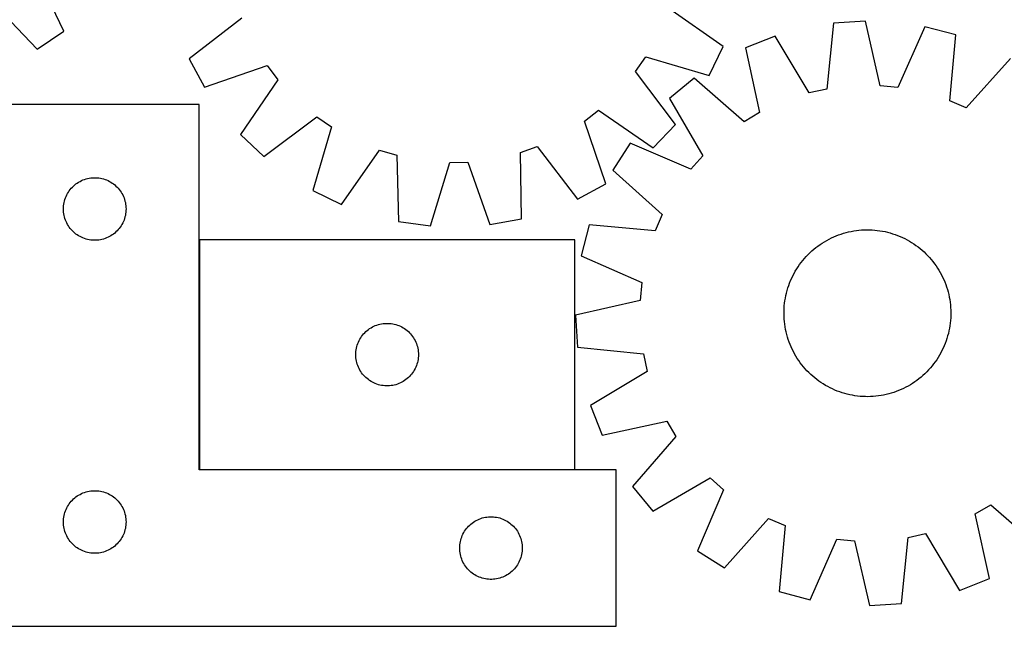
# Model space of a CAD drawing. Header units: millimetres. Extents: x 7 to 1493, y 7 to 2993.
# Tile 6 of 15: x 300 to 772, y 2114 to 2405. Entities that reach past the tile are written whole.
import ezdxf

# ---------------------------------------------------------------- set-up
doc = ezdxf.new("R2010")
doc.units = ezdxf.units.MM
doc.layers.add('COMMON', color=5, linetype='CONTINUOUS', true_color=0x0000ff)
doc.layers.add('CUT', color=7, linetype='CONTINUOUS', true_color=0x000000)

msp = doc.modelspace()

# ---------------------------------------------------------------- linework, layer by layer
at = {"layer": 'COMMON'}
for p, q in [((386.420983, 2299.627997), (386.420983, 2189.627997)), ((386.520984, 2189.527996), (566.520984, 2189.527996))]:
    msp.add_line(p, q, dxfattribs=at)
at = {"layer": 'CUT'}
for p, q in [((321.4169, 2399.660897), (307.987509, 2428.446765)), ((286.788107, 2413.97117), (308.710514, 2390.984591)), ((637.690664, 2392.255801), (611.674195, 2410.479909)), ((406.826395, 2405.811566), (381.667134, 2386.421198)), ((690.543593, 2403.516642), (687.34551, 2371.913683)), ((705.900324, 2404.466043), (690.543593, 2403.516642)), ((712.966761, 2373.497669), (705.900324, 2404.466043)), ((308.710514, 2390.984591), (321.4169, 2399.660897)), ((734.309578, 2401.749408), (721.502169, 2372.68147)), ((749.208078, 2397.906851), (734.309578, 2401.749408)), ((662.6853, 2397.321373), (648.373562, 2391.672948)), ((678.975635, 2370.052348), (662.6853, 2397.321373)), ((746.358905, 2366.270528), (749.208078, 2397.906851)), ((631.019696, 2378.391143), (637.690664, 2392.255801)), ((648.373562, 2391.672948), (655.097856, 2360.628486)), ((381.667134, 2386.421198), (388.962781, 2372.874831)), ((595.663796, 2380.298226), (600.544317, 2387.348041)), ((600.544317, 2387.348041), (631.019696, 2378.391143)), ((775.387398, 2386.544236), (754.224341, 2362.856691)), ((388.962781, 2372.874831), (418.99849, 2383.210734)), ((418.99849, 2383.210734), (424.195099, 2376.390571)), ((614.775369, 2354.926539), (595.663796, 2380.298226)), ((424.195099, 2376.390571), (406.259173, 2350.174596)), ((623.793195, 2377.172211), (611.927383, 2367.37767)), ((647.712817, 2356.271817), (623.793195, 2377.172211)), ((687.34551, 2371.913683), (678.975635, 2370.052348)), ((721.502169, 2372.68147), (712.966761, 2373.497669)), ((611.927383, 2367.37767), (627.915833, 2339.930553)), ((754.224341, 2362.856691), (746.358905, 2366.270528)), ((386.320983, 2364.427996), (286.320983, 2364.427996)), ((386.320983, 2189.427996), (386.320983, 2364.427996)), ((571.110348, 2356.541226), (577.930512, 2361.737834)), ((577.930512, 2361.737834), (604.146487, 2343.801908)), ((417.383803, 2339.545714), (442.755491, 2358.657287)), ((442.755491, 2358.657287), (449.805305, 2353.776766)), ((581.446252, 2326.505516), (571.110348, 2356.541226)), ((655.097856, 2360.628486), (647.712817, 2356.271817)), ((449.805305, 2353.776766), (440.848408, 2323.301387)), ((604.146487, 2343.801908), (614.775369, 2354.926539)), ((406.259173, 2350.174596), (417.383803, 2339.545714)), ((454.713066, 2316.630419), (472.937173, 2342.646888)), ((472.937173, 2342.646888), (481.150109, 2340.183749)), ((540.417315, 2341.534408), (548.509517, 2344.36913)), ((548.509517, 2344.36913), (567.899884, 2319.209869)), ((593.031039, 2345.990898), (584.77266, 2333.008998)), ((622.238527, 2333.505012), (593.031039, 2345.990898)), ((481.150109, 2340.183749), (482.049004, 2308.432107)), ((540.965799, 2309.774781), (540.417315, 2341.534408)), ((627.915833, 2339.930553), (622.238527, 2333.505012)), ((497.296519, 2306.372054), (506.589144, 2336.746746)), ((506.589144, 2336.746746), (515.161262, 2336.942098)), ((515.161262, 2336.942098), (525.827959, 2307.022267)), ((584.77266, 2333.008998), (608.460205, 2311.845941)), ((329.271332, 2327.668178), (329.962267, 2328.01353)), ((329.962267, 2328.01353), (330.670065, 2328.322855)), ((330.670065, 2328.322855), (331.392847, 2328.595334)), ((331.392847, 2328.595334), (332.128698, 2328.830244)), ((332.128698, 2328.830244), (332.875667, 2329.026961)), ((332.875667, 2329.026961), (333.631772, 2329.184965)), ((333.631772, 2329.184965), (334.395008, 2329.303836)), ((334.395008, 2329.303836), (335.163351, 2329.383259)), ((335.163351, 2329.383259), (335.934764, 2329.423023)), ((335.934764, 2329.423023), (336.707202, 2329.423023)), ((336.707202, 2329.423023), (337.478615, 2329.383259)), ((337.478615, 2329.383259), (338.246958, 2329.303836)), ((338.246958, 2329.303836), (339.010194, 2329.184965)), ((339.010194, 2329.184965), (339.766299, 2329.026961)), ((339.766299, 2329.026961), (340.513268, 2328.830244)), ((340.513268, 2328.830244), (341.249119, 2328.595334)), ((341.249119, 2328.595334), (341.971901, 2328.322855)), ((341.971901, 2328.322855), (342.679699, 2328.01353)), ((342.679699, 2328.01353), (343.370634, 2327.668178)), ((323.66435, 2322.478439), (324.095558, 2323.119312)), ((324.095558, 2323.119312), (324.559186, 2323.737138)), ((324.559186, 2323.737138), (325.054004, 2324.330277)), ((325.054004, 2324.330277), (325.5787, 2324.897158)), ((325.5787, 2324.897158), (326.131883, 2325.436276)), ((326.131883, 2325.436276), (326.712085, 2325.946202)), ((326.712085, 2325.946202), (327.317769, 2326.425584)), ((327.317769, 2326.425584), (327.947327, 2326.873151)), ((327.947327, 2326.873151), (328.599091, 2327.287715)), ((328.599091, 2327.287715), (329.271332, 2327.668178)), ((343.370634, 2327.668178), (344.042875, 2327.287715)), ((344.042875, 2327.287715), (344.694639, 2326.873151)), ((344.694639, 2326.873151), (345.324197, 2326.425584)), ((345.324197, 2326.425584), (345.929881, 2325.946202)), ((345.929881, 2325.946202), (346.510083, 2325.436276)), ((346.510083, 2325.436276), (347.063266, 2324.897158)), ((347.063266, 2324.897158), (347.587962, 2324.330277)), ((347.587962, 2324.330277), (348.08278, 2323.737138)), ((348.08278, 2323.737138), (348.546408, 2323.119312)), ((348.546408, 2323.119312), (348.977616, 2322.478439)), ((440.848408, 2323.301387), (454.713066, 2316.630419)), ((567.899884, 2319.209869), (581.446252, 2326.505516)), ((321.815567, 2318.248062), (322.031452, 2318.989718)), ((322.031452, 2318.989718), (322.285231, 2319.719277)), ((322.285231, 2319.719277), (322.576229, 2320.434804)), ((322.576229, 2320.434804), (322.903677, 2321.134403)), ((322.903677, 2321.134403), (323.266704, 2321.816217)), ((323.266704, 2321.816217), (323.66435, 2322.478439)), ((348.977616, 2322.478439), (349.375262, 2321.816217)), ((349.375262, 2321.816217), (349.738289, 2321.134403)), ((349.738289, 2321.134403), (350.065737, 2320.434804)), ((350.065737, 2320.434804), (350.356735, 2319.719277)), ((350.356735, 2319.719277), (350.610514, 2318.989718)), ((350.610514, 2318.989718), (350.826399, 2318.248062)), ((321.320983, 2314.427996), (321.340872, 2315.200177)), ((321.340872, 2313.655814), (321.320983, 2314.427996)), ((321.340872, 2315.200177), (321.400485, 2315.970311)), ((321.400485, 2312.885681), (321.340872, 2313.655814)), ((321.400485, 2315.970311), (321.499665, 2316.736354)), ((321.499665, 2316.736354), (321.638148, 2317.496277)), ((321.638148, 2317.496277), (321.815567, 2318.248062)), ((350.826399, 2318.248062), (351.003818, 2317.496277)), ((351.003818, 2317.496277), (351.142301, 2316.736354)), ((351.142301, 2316.736354), (351.241481, 2315.970311)), ((351.241481, 2315.970311), (351.301094, 2315.200177)), ((351.301094, 2313.655814), (351.241481, 2312.885681)), ((351.301094, 2315.200177), (351.320983, 2314.427996)), ((351.320983, 2314.427996), (351.301094, 2313.655814)), ((321.499665, 2312.119637), (321.400485, 2312.885681)), ((321.638148, 2311.359715), (321.499665, 2312.119637)), ((321.815567, 2310.607929), (321.638148, 2311.359715)), ((322.031452, 2309.866273), (321.815567, 2310.607929)), ((322.285231, 2309.136714), (322.031452, 2309.866273)), ((322.576229, 2308.421187), (322.285231, 2309.136714)), ((350.356735, 2309.136714), (350.065737, 2308.421187)), ((350.610514, 2309.866273), (350.356735, 2309.136714)), ((350.826399, 2310.607929), (350.610514, 2309.866273)), ((351.003818, 2311.359715), (350.826399, 2310.607929)), ((351.142301, 2312.119637), (351.003818, 2311.359715)), ((351.241481, 2312.885681), (351.142301, 2312.119637)), ((525.827959, 2307.022267), (540.965799, 2309.774781)), ((608.460205, 2311.845941), (605.046368, 2303.980505)), ((322.903677, 2307.721589), (322.576229, 2308.421187)), ((323.266704, 2307.039775), (322.903677, 2307.721589)), ((323.66435, 2306.377553), (323.266704, 2307.039775)), ((324.095558, 2305.736679), (323.66435, 2306.377553)), ((324.559186, 2305.118853), (324.095558, 2305.736679)), ((325.054004, 2304.525714), (324.559186, 2305.118853)), ((325.5787, 2303.958833), (325.054004, 2304.525714)), ((347.587962, 2304.525714), (347.063266, 2303.958833)), ((348.08278, 2305.118853), (347.587962, 2304.525714)), ((348.546408, 2305.736679), (348.08278, 2305.118853)), ((348.977616, 2306.377553), (348.546408, 2305.736679)), ((349.375262, 2307.039775), (348.977616, 2306.377553)), ((349.738289, 2307.721589), (349.375262, 2307.039775)), ((350.065737, 2308.421187), (349.738289, 2307.721589)), ((482.049004, 2308.432107), (497.296519, 2306.372054)), ((573.410045, 2306.829678), (569.567488, 2291.931178)), ((605.046368, 2303.980505), (573.410045, 2306.829678)), ((701.565904, 2304.119004), (702.813939, 2304.265343)), ((702.813939, 2304.265343), (704.065955, 2304.372408)), ((704.065955, 2304.372408), (705.320716, 2304.440093)), ((705.320716, 2304.440093), (706.576984, 2304.468332)), ((706.576984, 2304.468332), (707.833519, 2304.457097)), ((707.833519, 2304.457097), (709.089081, 2304.406398)), ((709.089081, 2304.406398), (710.342432, 2304.316287)), ((710.342432, 2304.316287), (711.592333, 2304.186851)), ((711.592333, 2304.186851), (712.837552, 2304.018218)), ((326.131883, 2303.419715), (325.5787, 2303.958833)), ((326.712085, 2302.909789), (326.131883, 2303.419715)), ((327.317769, 2302.430407), (326.712085, 2302.909789)), ((327.947327, 2301.98284), (327.317769, 2302.430407)), ((328.599091, 2301.568276), (327.947327, 2301.98284)), ((329.271332, 2301.187814), (328.599091, 2301.568276)), ((329.962267, 2300.842462), (329.271332, 2301.187814)), ((330.670065, 2300.533136), (329.962267, 2300.842462)), ((331.392847, 2300.260657), (330.670065, 2300.533136)), ((332.128698, 2300.025748), (331.392847, 2300.260657)), ((332.875667, 2299.82903), (332.128698, 2300.025748)), ((333.631772, 2299.671026), (332.875667, 2299.82903)), ((334.395008, 2299.552156), (333.631772, 2299.671026)), ((335.163351, 2299.472733), (334.395008, 2299.552156)), ((335.934764, 2299.432969), (335.163351, 2299.472733)), ((337.478615, 2299.472733), (336.707202, 2299.432969)), ((338.246958, 2299.552156), (337.478615, 2299.472733)), ((339.010194, 2299.671026), (338.246958, 2299.552156)), ((339.766299, 2299.82903), (339.010194, 2299.671026)), ((340.513268, 2300.025748), (339.766299, 2299.82903)), ((341.249119, 2300.260657), (340.513268, 2300.025748)), ((341.971901, 2300.533136), (341.249119, 2300.260657)), ((342.679699, 2300.842462), (341.971901, 2300.533136)), ((343.370634, 2301.187814), (342.679699, 2300.842462)), ((344.042875, 2301.568276), (343.370634, 2301.187814)), ((344.694639, 2301.98284), (344.042875, 2301.568276)), ((345.324197, 2302.430407), (344.694639, 2301.98284)), ((345.929881, 2302.909789), (345.324197, 2302.430407)), ((346.510083, 2303.419715), (345.929881, 2302.909789)), ((347.063266, 2303.958833), (346.510083, 2303.419715)), ((566.520984, 2299.627997), (386.520984, 2299.627997)), ((386.520984, 2299.627997), (386.520984, 2189.627997)), ((566.520984, 2189.627997), (566.520984, 2299.627997)), ((687.340757, 2299.390319), (688.44728, 2299.985814)), ((688.44728, 2299.985814), (689.571962, 2300.546258)), ((689.571962, 2300.546258), (690.713693, 2301.071099)), ((690.713693, 2301.071099), (691.871346, 2301.559818)), ((691.871346, 2301.559818), (693.043779, 2302.011933)), ((693.043779, 2302.011933), (694.229834, 2302.426998)), ((694.229834, 2302.426998), (695.428342, 2302.804603)), ((695.428342, 2302.804603), (696.63812, 2303.144376)), ((696.63812, 2303.144376), (697.857973, 2303.445981)), ((697.857973, 2303.445981), (699.086697, 2303.709121)), ((699.086697, 2303.709121), (700.323081, 2303.933536)), ((700.323081, 2303.933536), (701.565904, 2304.119004)), ((712.837552, 2304.018218), (714.076859, 2303.810556)), ((714.076859, 2303.810556), (715.309032, 2303.564068)), ((715.309032, 2303.564068), (716.532855, 2303.278999)), ((716.532855, 2303.278999), (717.74712, 2302.955629)), ((717.74712, 2302.955629), (718.950628, 2302.594278)), ((718.950628, 2302.594278), (720.142192, 2302.195301)), ((720.142192, 2302.195301), (721.320636, 2301.759094)), ((721.320636, 2301.759094), (722.484797, 2301.286086)), ((722.484797, 2301.286086), (723.633526, 2300.776745)), ((723.633526, 2300.776745), (724.765689, 2300.231572)), ((724.765689, 2300.231572), (725.880169, 2299.651106)), ((725.880169, 2299.651106), (726.975867, 2299.03592)), ((336.707202, 2299.432969), (335.934764, 2299.432969)), ((680.192751, 2294.294011), (681.142722, 2295.116544)), ((681.142722, 2295.116544), (682.118061, 2295.908833)), ((682.118061, 2295.908833), (683.117804, 2296.670095)), ((683.117804, 2296.670095), (684.140967, 2297.399578)), ((684.140967, 2297.399578), (685.186538, 2298.096563)), ((685.186538, 2298.096563), (686.253486, 2298.760362)), ((686.253486, 2298.760362), (687.340757, 2299.390319)), ((726.975867, 2299.03592), (728.0517, 2298.386621)), ((728.0517, 2298.386621), (729.106607, 2297.703849)), ((729.106607, 2297.703849), (730.139548, 2296.988279)), ((730.139548, 2296.988279), (731.149502, 2296.240617)), ((731.149502, 2296.240617), (732.135474, 2295.4616)), ((732.135474, 2295.4616), (733.096489, 2294.651997)), ((569.567488, 2291.931178), (598.635426, 2279.123769)), ((675.855296, 2289.757074), (676.664899, 2290.718089)), ((676.664899, 2290.718089), (677.504288, 2291.6532)), ((677.504288, 2291.6532), (678.372636, 2292.561483)), ((678.372636, 2292.561483), (679.269085, 2293.442043)), ((679.269085, 2293.442043), (680.192751, 2294.294011)), ((733.096489, 2294.651997), (734.0316, 2293.812608)), ((734.0316, 2293.812608), (734.939883, 2292.94426)), ((734.939883, 2292.94426), (735.820443, 2292.047811)), ((735.820443, 2292.047811), (736.672411, 2291.124145)), ((736.672411, 2291.124145), (737.494944, 2290.174174)), ((737.494944, 2290.174174), (738.287233, 2289.198836)), ((672.280976, 2284.597467), (672.930275, 2285.6733)), ((672.930275, 2285.6733), (673.613047, 2286.728207)), ((673.613047, 2286.728207), (674.328617, 2287.761148)), ((674.328617, 2287.761148), (675.076279, 2288.771102)), ((675.076279, 2288.771102), (675.855296, 2289.757074)), ((738.287233, 2289.198836), (739.048495, 2288.199092)), ((739.048495, 2288.199092), (739.777978, 2287.17593)), ((739.777978, 2287.17593), (740.474963, 2286.130358)), ((740.474963, 2286.130358), (741.138762, 2285.063411)), ((670.03081, 2280.106397), (670.540151, 2281.255126)), ((670.540151, 2281.255126), (671.085324, 2282.387289)), ((671.085324, 2282.387289), (671.66579, 2283.501769)), ((671.66579, 2283.501769), (672.280976, 2284.597467)), ((741.138762, 2285.063411), (741.768719, 2283.976139)), ((741.768719, 2283.976139), (742.364214, 2282.869616)), ((742.364214, 2282.869616), (742.924658, 2281.744934)), ((742.924658, 2281.744934), (743.449499, 2280.603203)), ((743.449499, 2280.603203), (743.938218, 2279.44555)), ((598.635426, 2279.123769), (597.819228, 2270.588361)), ((668.361267, 2275.36872), (668.722619, 2276.572228)), ((668.722619, 2276.572228), (669.121595, 2277.763792)), ((669.121595, 2277.763792), (669.557802, 2278.942236)), ((669.557802, 2278.942236), (670.03081, 2280.106397)), ((743.938218, 2279.44555), (744.390333, 2278.273117)), ((744.390333, 2278.273117), (744.805398, 2277.087062)), ((744.805398, 2277.087062), (745.183003, 2275.888554)), ((745.183003, 2275.888554), (745.522776, 2274.678777)), ((667.298678, 2270.459152), (667.50634, 2271.698459)), ((667.50634, 2271.698459), (667.752828, 2272.930632)), ((667.752828, 2272.930632), (668.037897, 2274.154455)), ((668.037897, 2274.154455), (668.361267, 2275.36872)), ((745.522776, 2274.678777), (745.824381, 2273.458924)), ((745.824381, 2273.458924), (746.087521, 2272.230199)), ((746.087521, 2272.230199), (746.311936, 2270.993815)), ((597.819228, 2270.588361), (566.850853, 2263.521924)), ((666.859799, 2265.455119), (666.910498, 2266.710681)), ((666.910498, 2266.710681), (667.000609, 2267.964032)), ((667.000609, 2267.964032), (667.130045, 2269.213933)), ((667.130045, 2269.213933), (667.298678, 2270.459152)), ((746.311936, 2270.993815), (746.497404, 2269.750993)), ((746.497404, 2269.750993), (746.643743, 2268.502957)), ((746.643743, 2268.502957), (746.750808, 2267.250941)), ((746.750808, 2267.250941), (746.818493, 2265.99618)), ((566.850853, 2263.521924), (567.800254, 2248.165193)), ((666.848564, 2264.198584), (666.859799, 2265.455119)), ((666.876803, 2262.942316), (666.848564, 2264.198584)), ((666.944488, 2261.687555), (666.876803, 2262.942316)), ((667.051553, 2260.435539), (666.944488, 2261.687555)), ((746.784798, 2262.227815), (746.694687, 2260.974465)), ((746.835497, 2263.483377), (746.784798, 2262.227815)), ((746.818493, 2265.99618), (746.846732, 2264.739912)), ((746.846732, 2264.739912), (746.835497, 2263.483377)), ((467.51777, 2256.625585), (468.147328, 2257.073152)), ((468.147328, 2257.073152), (468.799092, 2257.487716)), ((468.799092, 2257.487716), (469.471333, 2257.868179)), ((469.471333, 2257.868179), (470.162268, 2258.213531)), ((470.162268, 2258.213531), (470.870066, 2258.522856)), ((470.870066, 2258.522856), (471.592848, 2258.795335)), ((471.592848, 2258.795335), (472.328699, 2259.030245)), ((472.328699, 2259.030245), (473.075668, 2259.226962)), ((473.075668, 2259.226962), (473.831773, 2259.384966)), ((473.831773, 2259.384966), (474.595009, 2259.503837)), ((474.595009, 2259.503837), (475.363352, 2259.58326)), ((475.363352, 2259.58326), (476.134765, 2259.623024)), ((476.134765, 2259.623024), (476.907203, 2259.623024)), ((476.907203, 2259.623024), (477.678616, 2259.58326)), ((477.678616, 2259.58326), (478.446959, 2259.503837)), ((478.446959, 2259.503837), (479.210195, 2259.384966)), ((479.210195, 2259.384966), (479.9663, 2259.226962)), ((479.9663, 2259.226962), (480.713269, 2259.030245)), ((480.713269, 2259.030245), (481.44912, 2258.795335)), ((481.44912, 2258.795335), (482.171902, 2258.522856)), ((482.171902, 2258.522856), (482.8797, 2258.213531)), ((482.8797, 2258.213531), (483.570635, 2257.868179)), ((483.570635, 2257.868179), (484.242876, 2257.487716)), ((484.242876, 2257.487716), (484.89464, 2257.073152)), ((484.89464, 2257.073152), (485.524198, 2256.625585)), ((667.197892, 2259.187504), (667.051553, 2260.435539)), ((667.38336, 2257.944681), (667.197892, 2259.187504)), ((667.607775, 2256.708297), (667.38336, 2257.944681)), ((746.188956, 2257.240037), (745.942468, 2256.007864)), ((746.396618, 2258.479345), (746.188956, 2257.240037)), ((746.565251, 2259.724563), (746.396618, 2258.479345)), ((746.694687, 2260.974465), (746.565251, 2259.724563)), ((463.466705, 2252.016218), (463.864351, 2252.67844)), ((463.864351, 2252.67844), (464.295559, 2253.319313)), ((464.295559, 2253.319313), (464.759187, 2253.937139)), ((464.759187, 2253.937139), (465.254005, 2254.530278)), ((465.254005, 2254.530278), (465.778701, 2255.097159)), ((465.778701, 2255.097159), (466.331884, 2255.636277)), ((466.331884, 2255.636277), (466.912086, 2256.146203)), ((466.912086, 2256.146203), (467.51777, 2256.625585)), ((485.524198, 2256.625585), (486.129882, 2256.146203)), ((486.129882, 2256.146203), (486.710084, 2255.636277)), ((486.710084, 2255.636277), (487.263267, 2255.097159)), ((487.263267, 2255.097159), (487.787963, 2254.530278)), ((487.787963, 2254.530278), (488.282781, 2253.937139)), ((488.282781, 2253.937139), (488.746409, 2253.319313)), ((488.746409, 2253.319313), (489.177617, 2252.67844)), ((489.177617, 2252.67844), (489.575263, 2252.016218)), ((667.870915, 2255.479573), (667.607775, 2256.708297)), ((668.17252, 2254.25972), (667.870915, 2255.479573)), ((668.512293, 2253.049942), (668.17252, 2254.25972)), ((668.889898, 2251.851434), (668.512293, 2253.049942)), ((744.972678, 2252.366268), (744.573701, 2251.174704)), ((745.334029, 2253.569776), (744.972678, 2252.366268)), ((745.657399, 2254.784041), (745.334029, 2253.569776)), ((745.942468, 2256.007864), (745.657399, 2254.784041)), ((461.699666, 2246.936355), (461.838149, 2247.696278)), ((461.838149, 2247.696278), (462.015568, 2248.448063)), ((462.015568, 2248.448063), (462.231453, 2249.189719)), ((462.231453, 2249.189719), (462.485232, 2249.919278)), ((462.485232, 2249.919278), (462.77623, 2250.634805)), ((462.77623, 2250.634805), (463.103678, 2251.334404)), ((463.103678, 2251.334404), (463.466705, 2252.016218)), ((489.575263, 2252.016218), (489.93829, 2251.334404)), ((489.93829, 2251.334404), (490.265738, 2250.634805)), ((490.265738, 2250.634805), (490.556736, 2249.919278)), ((490.556736, 2249.919278), (490.810515, 2249.189719)), ((490.810515, 2249.189719), (491.0264, 2248.448063)), ((491.0264, 2248.448063), (491.203819, 2247.696278)), ((491.203819, 2247.696278), (491.342302, 2246.936355)), ((567.800254, 2248.165193), (599.403213, 2244.96711)), ((669.304963, 2250.665379), (668.889898, 2251.851434)), ((669.757078, 2249.492946), (669.304963, 2250.665379)), ((670.245797, 2248.335293), (669.757078, 2249.492946)), ((670.770638, 2247.193562), (670.245797, 2248.335293)), ((743.155145, 2247.683371), (742.609972, 2246.551207)), ((743.664486, 2248.832099), (743.155145, 2247.683371)), ((744.137494, 2249.99626), (743.664486, 2248.832099)), ((744.573701, 2251.174704), (744.137494, 2249.99626)), ((461.520984, 2244.627997), (461.540873, 2245.400178)), ((461.540873, 2243.855815), (461.520984, 2244.627997)), ((461.540873, 2245.400178), (461.600486, 2246.170312)), ((461.600486, 2243.085682), (461.540873, 2243.855815)), ((461.600486, 2246.170312), (461.699666, 2246.936355)), ((461.699666, 2242.319638), (461.600486, 2243.085682)), ((491.342302, 2246.936355), (491.441482, 2246.170312)), ((491.441482, 2243.085682), (491.342302, 2242.319638)), ((491.441482, 2246.170312), (491.501095, 2245.400178)), ((491.501095, 2243.855815), (491.441482, 2243.085682)), ((491.501095, 2245.400178), (491.520984, 2244.627997)), ((491.520984, 2244.627997), (491.501095, 2243.855815)), ((599.403213, 2244.96711), (601.264549, 2236.597235)), ((671.331082, 2246.06888), (670.770638, 2247.193562)), ((671.926577, 2244.962358), (671.331082, 2246.06888)), ((672.556534, 2243.875086), (671.926577, 2244.962358)), ((673.220333, 2242.808138), (672.556534, 2243.875086)), ((673.917318, 2241.762567), (673.220333, 2242.808138)), ((740.765021, 2243.265196), (740.082249, 2242.210289)), ((741.41432, 2244.34103), (740.765021, 2243.265196)), ((742.029506, 2245.436727), (741.41432, 2244.34103)), ((742.609972, 2246.551207), (742.029506, 2245.436727)), ((461.838149, 2241.559716), (461.699666, 2242.319638)), ((462.015568, 2240.80793), (461.838149, 2241.559716)), ((462.231453, 2240.066274), (462.015568, 2240.80793)), ((462.485232, 2239.336715), (462.231453, 2240.066274)), ((462.77623, 2238.621188), (462.485232, 2239.336715)), ((463.103678, 2237.92159), (462.77623, 2238.621188)), ((490.265738, 2238.621188), (489.93829, 2237.92159)), ((490.556736, 2239.336715), (490.265738, 2238.621188)), ((490.810515, 2240.066274), (490.556736, 2239.336715)), ((491.0264, 2240.80793), (490.810515, 2240.066274)), ((491.203819, 2241.559716), (491.0264, 2240.80793)), ((491.342302, 2242.319638), (491.203819, 2241.559716)), ((674.646802, 2240.739404), (673.917318, 2241.762567)), ((675.408063, 2239.739661), (674.646802, 2240.739404)), ((676.200352, 2238.764322), (675.408063, 2239.739661)), ((677.022886, 2237.814351), (676.200352, 2238.764322)), ((737.030397, 2238.220407), (736.191008, 2237.285296)), ((737.84, 2239.181423), (737.030397, 2238.220407)), ((738.619017, 2240.167394), (737.84, 2239.181423)), ((739.366679, 2241.177348), (738.619017, 2240.167394)), ((740.082249, 2242.210289), (739.366679, 2241.177348)), ((463.466705, 2237.239776), (463.103678, 2237.92159)), ((463.864351, 2236.577554), (463.466705, 2237.239776)), ((464.295559, 2235.93668), (463.864351, 2236.577554)), ((464.759187, 2235.318854), (464.295559, 2235.93668)), ((465.254005, 2234.725715), (464.759187, 2235.318854)), ((465.778701, 2234.158834), (465.254005, 2234.725715)), ((466.331884, 2233.619716), (465.778701, 2234.158834)), ((466.912086, 2233.10979), (466.331884, 2233.619716)), ((486.710084, 2233.619716), (486.129882, 2233.10979)), ((487.263267, 2234.158834), (486.710084, 2233.619716)), ((487.787963, 2234.725715), (487.263267, 2234.158834)), ((488.282781, 2235.318854), (487.787963, 2234.725715)), ((488.746409, 2235.93668), (488.282781, 2235.318854)), ((489.177617, 2236.577554), (488.746409, 2235.93668)), ((489.575263, 2237.239776), (489.177617, 2236.577554)), ((489.93829, 2237.92159), (489.575263, 2237.239776)), ((601.264549, 2236.597235), (573.995523, 2220.3069)), ((677.874853, 2236.890685), (677.022886, 2237.814351)), ((678.755413, 2235.994236), (677.874853, 2236.890685)), ((679.663696, 2235.125888), (678.755413, 2235.994236)), ((680.598807, 2234.286499), (679.663696, 2235.125888)), ((681.559822, 2233.476896), (680.598807, 2234.286499)), ((682.545794, 2232.697879), (681.559822, 2233.476896)), ((732.552574, 2233.821952), (731.577236, 2233.029663)), ((733.502545, 2234.644486), (732.552574, 2233.821952)), ((734.426211, 2235.496453), (733.502545, 2234.644486)), ((735.32266, 2236.377013), (734.426211, 2235.496453)), ((736.191008, 2237.285296), (735.32266, 2236.377013)), ((467.51777, 2232.630408), (466.912086, 2233.10979)), ((468.147328, 2232.182841), (467.51777, 2232.630408)), ((468.799092, 2231.768277), (468.147328, 2232.182841)), ((469.471333, 2231.387815), (468.799092, 2231.768277)), ((470.162268, 2231.042463), (469.471333, 2231.387815)), ((470.870066, 2230.733137), (470.162268, 2231.042463)), ((471.592848, 2230.460658), (470.870066, 2230.733137)), ((472.328699, 2230.225749), (471.592848, 2230.460658)), ((473.075668, 2230.029031), (472.328699, 2230.225749)), ((473.831773, 2229.871027), (473.075668, 2230.029031)), ((474.595009, 2229.752157), (473.831773, 2229.871027)), ((475.363352, 2229.672734), (474.595009, 2229.752157)), ((476.134765, 2229.63297), (475.363352, 2229.672734)), ((476.907203, 2229.63297), (476.134765, 2229.63297)), ((477.678616, 2229.672734), (476.907203, 2229.63297)), ((478.446959, 2229.752157), (477.678616, 2229.672734)), ((479.210195, 2229.871027), (478.446959, 2229.752157)), ((479.9663, 2230.029031), (479.210195, 2229.871027)), ((480.713269, 2230.225749), (479.9663, 2230.029031)), ((481.44912, 2230.460658), (480.713269, 2230.225749)), ((482.171902, 2230.733137), (481.44912, 2230.460658)), ((482.8797, 2231.042463), (482.171902, 2230.733137)), ((483.570635, 2231.387815), (482.8797, 2231.042463)), ((484.242876, 2231.768277), (483.570635, 2231.387815)), ((484.89464, 2232.182841), (484.242876, 2231.768277)), ((485.524198, 2232.630408), (484.89464, 2232.182841)), ((486.129882, 2233.10979), (485.524198, 2232.630408)), ((683.555748, 2231.950217), (682.545794, 2232.697879)), ((684.588689, 2231.234647), (683.555748, 2231.950217)), ((685.643596, 2230.551875), (684.588689, 2231.234647)), ((686.71943, 2229.902576), (685.643596, 2230.551875)), ((687.815127, 2229.28739), (686.71943, 2229.902576)), ((688.929607, 2228.706924), (687.815127, 2229.28739)), ((690.061771, 2228.161751), (688.929607, 2228.706924)), ((725.248016, 2228.952682), (724.123334, 2228.392238)), ((726.354539, 2229.548177), (725.248016, 2228.952682)), ((727.441811, 2230.178134), (726.354539, 2229.548177)), ((728.508758, 2230.841933), (727.441811, 2230.178134)), ((729.554329, 2231.538918), (728.508758, 2230.841933)), ((730.577492, 2232.268402), (729.554329, 2231.538918)), ((731.577236, 2233.029663), (730.577492, 2232.268402)), ((691.210499, 2227.65241), (690.061771, 2228.161751)), ((692.37466, 2227.179402), (691.210499, 2227.65241)), ((693.553104, 2226.743195), (692.37466, 2227.179402)), ((694.744668, 2226.344219), (693.553104, 2226.743195)), ((695.948176, 2225.982867), (694.744668, 2226.344219)), ((697.162441, 2225.659497), (695.948176, 2225.982867)), ((698.386264, 2225.374428), (697.162441, 2225.659497)), ((699.618437, 2225.12794), (698.386264, 2225.374428)), ((700.857745, 2224.920278), (699.618437, 2225.12794)), ((702.102963, 2224.751645), (700.857745, 2224.920278)), ((703.352865, 2224.622209), (702.102963, 2224.751645)), ((704.606215, 2224.532098), (703.352865, 2224.622209)), ((705.861777, 2224.481399), (704.606215, 2224.532098)), ((707.118312, 2224.470164), (705.861777, 2224.481399)), ((708.37458, 2224.498403), (707.118312, 2224.470164)), ((709.629341, 2224.566088), (708.37458, 2224.498403)), ((710.881357, 2224.673153), (709.629341, 2224.566088)), ((712.129392, 2224.819492), (710.881357, 2224.673153)), ((713.372215, 2225.00496), (712.129392, 2224.819492)), ((714.608599, 2225.229375), (713.372215, 2225.00496)), ((715.837324, 2225.492515), (714.608599, 2225.229375)), ((717.057177, 2225.79412), (715.837324, 2225.492515)), ((718.266954, 2226.133893), (717.057177, 2225.79412)), ((719.465462, 2226.511498), (718.266954, 2226.133893)), ((720.651517, 2226.926563), (719.465462, 2226.511498)), ((721.82395, 2227.378678), (720.651517, 2226.926563)), ((722.981603, 2227.867397), (721.82395, 2227.378678)), ((724.123334, 2228.392238), (722.981603, 2227.867397)), ((573.995523, 2220.3069), (579.643948, 2205.995162)), ((579.643948, 2205.995162), (610.68841, 2212.719456)), ((610.68841, 2212.719456), (615.045079, 2205.334417)), ((615.045079, 2205.334417), (594.144685, 2181.414795)), ((586.320983, 2189.427996), (386.320983, 2189.427996)), ((386.520984, 2189.627997), (566.520984, 2189.627997)), ((586.320983, 2114.427996), (586.320983, 2189.427996)), ((603.939227, 2169.548983), (631.386343, 2185.537433)), ((631.386343, 2185.537433), (637.811884, 2179.860127)), ((327.317769, 2176.425584), (327.947327, 2176.873151)), ((327.947327, 2176.873151), (328.599091, 2177.287715)), ((328.599091, 2177.287715), (329.271332, 2177.668178)), ((329.271332, 2177.668178), (329.962267, 2178.01353)), ((329.962267, 2178.01353), (330.670065, 2178.322855)), ((330.670065, 2178.322855), (331.392847, 2178.595334)), ((331.392847, 2178.595334), (332.128698, 2178.830244)), ((332.128698, 2178.830244), (332.875667, 2179.026961)), ((332.875667, 2179.026961), (333.631772, 2179.184965)), ((333.631772, 2179.184965), (334.395008, 2179.303836)), ((334.395008, 2179.303836), (335.163351, 2179.383259)), ((335.163351, 2179.383259), (335.934764, 2179.423023)), ((335.934764, 2179.423023), (336.707202, 2179.423023)), ((336.707202, 2179.423023), (337.478615, 2179.383259)), ((337.478615, 2179.383259), (338.246958, 2179.303836)), ((338.246958, 2179.303836), (339.010194, 2179.184965)), ((339.010194, 2179.184965), (339.766299, 2179.026961)), ((339.766299, 2179.026961), (340.513268, 2178.830244)), ((340.513268, 2178.830244), (341.249119, 2178.595334)), ((341.249119, 2178.595334), (341.971901, 2178.322855)), ((341.971901, 2178.322855), (342.679699, 2178.01353)), ((342.679699, 2178.01353), (343.370634, 2177.668178)), ((343.370634, 2177.668178), (344.042875, 2177.287715)), ((344.042875, 2177.287715), (344.694639, 2176.873151)), ((344.694639, 2176.873151), (345.324197, 2176.425584)), ((594.144685, 2181.414795), (603.939227, 2169.548983)), ((637.811884, 2179.860127), (625.325998, 2150.652639)), ((323.266704, 2171.816217), (323.66435, 2172.478439)), ((323.66435, 2172.478439), (324.095558, 2173.119312)), ((324.095558, 2173.119312), (324.559186, 2173.737138)), ((324.559186, 2173.737138), (325.054004, 2174.330277)), ((325.054004, 2174.330277), (325.5787, 2174.897158)), ((325.5787, 2174.897158), (326.131883, 2175.436276)), ((326.131883, 2175.436276), (326.712085, 2175.946202)), ((326.712085, 2175.946202), (327.317769, 2176.425584)), ((345.324197, 2176.425584), (345.929881, 2175.946202)), ((345.929881, 2175.946202), (346.510083, 2175.436276)), ((346.510083, 2175.436276), (347.063266, 2174.897158)), ((347.063266, 2174.897158), (347.587962, 2174.330277)), ((347.587962, 2174.330277), (348.08278, 2173.737138)), ((348.08278, 2173.737138), (348.546408, 2173.119312)), ((348.546408, 2173.119312), (348.977616, 2172.478439)), ((348.977616, 2172.478439), (349.375262, 2171.816217)), ((758.59744, 2168.31001), (765.982479, 2172.666679)), ((765.982479, 2172.666679), (789.902101, 2151.766285)), ((321.499665, 2166.736354), (321.638148, 2167.496277)), ((321.638148, 2167.496277), (321.815567, 2168.248062)), ((321.815567, 2168.248062), (322.031452, 2168.989718)), ((322.031452, 2168.989718), (322.285231, 2169.719277)), ((322.285231, 2169.719277), (322.576229, 2170.434804)), ((322.576229, 2170.434804), (322.903677, 2171.134403)), ((322.903677, 2171.134403), (323.266704, 2171.816217)), ((349.375262, 2171.816217), (349.738289, 2171.134403)), ((349.738289, 2171.134403), (350.065737, 2170.434804)), ((350.065737, 2170.434804), (350.356735, 2169.719277)), ((350.356735, 2169.719277), (350.610514, 2168.989718)), ((350.610514, 2168.989718), (350.826399, 2168.248062)), ((350.826399, 2168.248062), (351.003818, 2167.496277)), ((351.003818, 2167.496277), (351.142301, 2166.736354)), ((765.321734, 2137.265548), (758.59744, 2168.31001)), ((321.320983, 2164.427996), (321.340872, 2165.200177)), ((321.340872, 2163.655814), (321.320983, 2164.427996)), ((321.340872, 2165.200177), (321.400485, 2165.970311)), ((321.400485, 2162.885681), (321.340872, 2163.655814)), ((321.400485, 2165.970311), (321.499665, 2166.736354)), ((321.499665, 2162.119637), (321.400485, 2162.885681)), ((351.142301, 2166.736354), (351.241481, 2165.970311)), ((351.241481, 2162.885681), (351.142301, 2162.119637)), ((351.241481, 2165.970311), (351.301094, 2165.200177)), ((351.301094, 2163.655814), (351.241481, 2162.885681)), ((351.301094, 2165.200177), (351.320983, 2164.427996)), ((351.320983, 2164.427996), (351.301094, 2163.655814)), ((515.5787, 2162.397158), (516.131883, 2162.936276)), ((516.131883, 2162.936276), (516.712085, 2163.446202)), ((516.712085, 2163.446202), (517.317769, 2163.925584)), ((517.317769, 2163.925584), (517.947327, 2164.373151)), ((517.947327, 2164.373151), (518.599091, 2164.787715)), ((518.599091, 2164.787715), (519.271332, 2165.168178)), ((519.271332, 2165.168178), (519.962267, 2165.51353)), ((519.962267, 2165.51353), (520.670065, 2165.822855)), ((520.670065, 2165.822855), (521.392847, 2166.095334)), ((521.392847, 2166.095334), (522.128698, 2166.330244)), ((522.128698, 2166.330244), (522.875667, 2166.526961)), ((522.875667, 2166.526961), (523.631772, 2166.684965)), ((523.631772, 2166.684965), (524.395008, 2166.803836)), ((524.395008, 2166.803836), (525.163351, 2166.883259)), ((525.163351, 2166.883259), (525.934764, 2166.923023)), ((525.934764, 2166.923023), (526.707202, 2166.923023)), ((526.707202, 2166.923023), (527.478615, 2166.883259)), ((527.478615, 2166.883259), (528.246958, 2166.803836)), ((528.246958, 2166.803836), (529.010194, 2166.684965)), ((529.010194, 2166.684965), (529.766299, 2166.526961)), ((529.766299, 2166.526961), (530.513268, 2166.330244)), ((530.513268, 2166.330244), (531.249119, 2166.095334)), ((531.249119, 2166.095334), (531.971901, 2165.822855)), ((531.971901, 2165.822855), (532.679699, 2165.51353)), ((532.679699, 2165.51353), (533.370634, 2165.168178)), ((533.370634, 2165.168178), (534.042875, 2164.787715)), ((534.042875, 2164.787715), (534.694639, 2164.373151)), ((534.694639, 2164.373151), (535.324197, 2163.925584)), ((535.324197, 2163.925584), (535.929881, 2163.446202)), ((535.929881, 2163.446202), (536.510083, 2162.936276)), ((536.510083, 2162.936276), (537.063266, 2162.397158)), ((638.307898, 2142.39426), (659.470955, 2166.081805)), ((659.470955, 2166.081805), (667.336391, 2162.667968)), ((667.336391, 2162.667968), (664.487218, 2131.031645)), ((321.638148, 2161.359715), (321.499665, 2162.119637)), ((321.815567, 2160.607929), (321.638148, 2161.359715)), ((322.031452, 2159.866273), (321.815567, 2160.607929)), ((322.285231, 2159.136714), (322.031452, 2159.866273)), ((322.576229, 2158.421187), (322.285231, 2159.136714)), ((322.903677, 2157.721589), (322.576229, 2158.421187)), ((350.065737, 2158.421187), (349.738289, 2157.721589)), ((350.356735, 2159.136714), (350.065737, 2158.421187)), ((350.610514, 2159.866273), (350.356735, 2159.136714)), ((350.826399, 2160.607929), (350.610514, 2159.866273)), ((351.003818, 2161.359715), (350.826399, 2160.607929)), ((351.142301, 2162.119637), (351.003818, 2161.359715)), ((512.285231, 2157.219277), (512.576229, 2157.934804)), ((512.576229, 2157.934804), (512.903677, 2158.634403)), ((512.903677, 2158.634403), (513.266704, 2159.316217)), ((513.266704, 2159.316217), (513.66435, 2159.978439)), ((513.66435, 2159.978439), (514.095558, 2160.619312)), ((514.095558, 2160.619312), (514.559186, 2161.237138)), ((514.559186, 2161.237138), (515.054004, 2161.830277)), ((515.054004, 2161.830277), (515.5787, 2162.397158)), ((537.063266, 2162.397158), (537.587962, 2161.830277)), ((537.587962, 2161.830277), (538.08278, 2161.237138)), ((538.08278, 2161.237138), (538.546408, 2160.619312)), ((538.546408, 2160.619312), (538.977616, 2159.978439)), ((538.977616, 2159.978439), (539.375262, 2159.316217)), ((539.375262, 2159.316217), (539.738289, 2158.634403)), ((539.738289, 2158.634403), (540.065737, 2157.934804)), ((540.065737, 2157.934804), (540.356735, 2157.219277)), ((726.349786, 2157.024813), (734.719661, 2158.886149)), ((734.719661, 2158.886149), (751.009996, 2131.617123)), ((323.266704, 2157.039775), (322.903677, 2157.721589)), ((323.66435, 2156.377553), (323.266704, 2157.039775)), ((324.095558, 2155.736679), (323.66435, 2156.377553)), ((324.559186, 2155.118853), (324.095558, 2155.736679)), ((325.054004, 2154.525714), (324.559186, 2155.118853)), ((325.5787, 2153.958833), (325.054004, 2154.525714)), ((326.131883, 2153.419715), (325.5787, 2153.958833)), ((326.712085, 2152.909789), (326.131883, 2153.419715)), ((346.510083, 2153.419715), (345.929881, 2152.909789)), ((347.063266, 2153.958833), (346.510083, 2153.419715)), ((347.587962, 2154.525714), (347.063266, 2153.958833)), ((348.08278, 2155.118853), (347.587962, 2154.525714)), ((348.546408, 2155.736679), (348.08278, 2155.118853)), ((348.977616, 2156.377553), (348.546408, 2155.736679)), ((349.375262, 2157.039775), (348.977616, 2156.377553)), ((349.738289, 2157.721589), (349.375262, 2157.039775)), ((511.340872, 2152.700177), (511.400485, 2153.470311)), ((511.400485, 2153.470311), (511.499665, 2154.236354)), ((511.499665, 2154.236354), (511.638148, 2154.996277)), ((511.638148, 2154.996277), (511.815567, 2155.748062)), ((511.815567, 2155.748062), (512.031452, 2156.489718)), ((512.031452, 2156.489718), (512.285231, 2157.219277)), ((540.356735, 2157.219277), (540.610514, 2156.489718)), ((540.610514, 2156.489718), (540.826399, 2155.748062)), ((540.826399, 2155.748062), (541.003818, 2154.996277)), ((541.003818, 2154.996277), (541.142301, 2154.236354)), ((541.142301, 2154.236354), (541.241481, 2153.470311)), ((541.241481, 2153.470311), (541.301094, 2152.700177)), ((679.385718, 2127.189088), (692.193127, 2156.257026)), ((692.193127, 2156.257026), (700.728535, 2155.440828)), ((700.728535, 2155.440828), (707.794972, 2124.472453)), ((723.151703, 2125.421854), (726.349786, 2157.024813)), ((327.317769, 2152.430407), (326.712085, 2152.909789)), ((327.947327, 2151.98284), (327.317769, 2152.430407)), ((328.599091, 2151.568276), (327.947327, 2151.98284)), ((329.271332, 2151.187814), (328.599091, 2151.568276)), ((329.962267, 2150.842462), (329.271332, 2151.187814)), ((330.670065, 2150.533136), (329.962267, 2150.842462)), ((331.392847, 2150.260657), (330.670065, 2150.533136)), ((332.128698, 2150.025748), (331.392847, 2150.260657)), ((332.875667, 2149.82903), (332.128698, 2150.025748)), ((333.631772, 2149.671026), (332.875667, 2149.82903)), ((334.395008, 2149.552156), (333.631772, 2149.671026)), ((335.163351, 2149.472733), (334.395008, 2149.552156)), ((335.934764, 2149.432969), (335.163351, 2149.472733)), ((336.707202, 2149.432969), (335.934764, 2149.432969)), ((337.478615, 2149.472733), (336.707202, 2149.432969)), ((338.246958, 2149.552156), (337.478615, 2149.472733)), ((339.010194, 2149.671026), (338.246958, 2149.552156)), ((339.766299, 2149.82903), (339.010194, 2149.671026)), ((340.513268, 2150.025748), (339.766299, 2149.82903)), ((341.249119, 2150.260657), (340.513268, 2150.025748)), ((341.971901, 2150.533136), (341.249119, 2150.260657)), ((342.679699, 2150.842462), (341.971901, 2150.533136)), ((343.370634, 2151.187814), (342.679699, 2150.842462)), ((344.042875, 2151.568276), (343.370634, 2151.187814)), ((344.694639, 2151.98284), (344.042875, 2151.568276)), ((345.324197, 2152.430407), (344.694639, 2151.98284)), ((345.929881, 2152.909789), (345.324197, 2152.430407)), ((511.320983, 2151.927996), (511.340872, 2152.700177)), ((511.340872, 2151.155814), (511.320983, 2151.927996)), ((511.400485, 2150.385681), (511.340872, 2151.155814)), ((511.499665, 2149.619637), (511.400485, 2150.385681)), ((511.638148, 2148.859715), (511.499665, 2149.619637)), ((511.815567, 2148.107929), (511.638148, 2148.859715)), ((541.003818, 2148.859715), (540.826399, 2148.107929)), ((541.142301, 2149.619637), (541.003818, 2148.859715)), ((541.241481, 2150.385681), (541.142301, 2149.619637)), ((541.301094, 2151.155814), (541.241481, 2150.385681)), ((541.301094, 2152.700177), (541.320983, 2151.927996)), ((541.320983, 2151.927996), (541.301094, 2151.155814)), ((625.325998, 2150.652639), (638.307898, 2142.39426)), ((512.031452, 2147.366273), (511.815567, 2148.107929)), ((512.285231, 2146.636714), (512.031452, 2147.366273)), ((512.576229, 2145.921187), (512.285231, 2146.636714)), ((512.903677, 2145.221589), (512.576229, 2145.921187)), ((513.266704, 2144.539775), (512.903677, 2145.221589)), ((513.66435, 2143.877553), (513.266704, 2144.539775)), ((514.095558, 2143.236679), (513.66435, 2143.877553)), ((538.977616, 2143.877553), (538.546408, 2143.236679)), ((539.375262, 2144.539775), (538.977616, 2143.877553)), ((539.738289, 2145.221589), (539.375262, 2144.539775)), ((540.065737, 2145.921187), (539.738289, 2145.221589)), ((540.356735, 2146.636714), (540.065737, 2145.921187)), ((540.610514, 2147.366273), (540.356735, 2146.636714)), ((540.826399, 2148.107929), (540.610514, 2147.366273)), ((514.559186, 2142.618853), (514.095558, 2143.236679)), ((515.054004, 2142.025714), (514.559186, 2142.618853)), ((515.5787, 2141.458833), (515.054004, 2142.025714)), ((516.131883, 2140.919715), (515.5787, 2141.458833)), ((516.712085, 2140.409789), (516.131883, 2140.919715)), ((517.317769, 2139.930407), (516.712085, 2140.409789)), ((517.947327, 2139.48284), (517.317769, 2139.930407)), ((518.599091, 2139.068276), (517.947327, 2139.48284)), ((519.271332, 2138.687814), (518.599091, 2139.068276)), ((534.042875, 2139.068276), (533.370634, 2138.687814)), ((534.694639, 2139.48284), (534.042875, 2139.068276)), ((535.324197, 2139.930407), (534.694639, 2139.48284)), ((535.929881, 2140.409789), (535.324197, 2139.930407)), ((536.510083, 2140.919715), (535.929881, 2140.409789)), ((537.063266, 2141.458833), (536.510083, 2140.919715)), ((537.587962, 2142.025714), (537.063266, 2141.458833)), ((538.08278, 2142.618853), (537.587962, 2142.025714)), ((538.546408, 2143.236679), (538.08278, 2142.618853)), ((519.962267, 2138.342462), (519.271332, 2138.687814)), ((520.670065, 2138.033136), (519.962267, 2138.342462)), ((521.392847, 2137.760657), (520.670065, 2138.033136)), ((522.128698, 2137.525748), (521.392847, 2137.760657)), ((522.875667, 2137.32903), (522.128698, 2137.525748)), ((523.631772, 2137.171026), (522.875667, 2137.32903)), ((524.395008, 2137.052156), (523.631772, 2137.171026)), ((525.163351, 2136.972733), (524.395008, 2137.052156)), ((525.934764, 2136.932969), (525.163351, 2136.972733)), ((526.707202, 2136.932969), (525.934764, 2136.932969)), ((527.478615, 2136.972733), (526.707202, 2136.932969)), ((528.246958, 2137.052156), (527.478615, 2136.972733)), ((529.010194, 2137.171026), (528.246958, 2137.052156)), ((529.766299, 2137.32903), (529.010194, 2137.171026)), ((530.513268, 2137.525748), (529.766299, 2137.32903)), ((531.249119, 2137.760657), (530.513268, 2137.525748)), ((531.971901, 2138.033136), (531.249119, 2137.760657)), ((532.679699, 2138.342462), (531.971901, 2138.033136)), ((533.370634, 2138.687814), (532.679699, 2138.342462)), ((751.009996, 2131.617123), (765.321734, 2137.265548)), ((664.487218, 2131.031645), (679.385718, 2127.189088)), ((707.794972, 2124.472453), (723.151703, 2125.421854)), ((286.320983, 2114.427996), (586.320983, 2114.427996))]:
    msp.add_line(p, q, dxfattribs=at)

doc.saveas('drawing.dxf')
